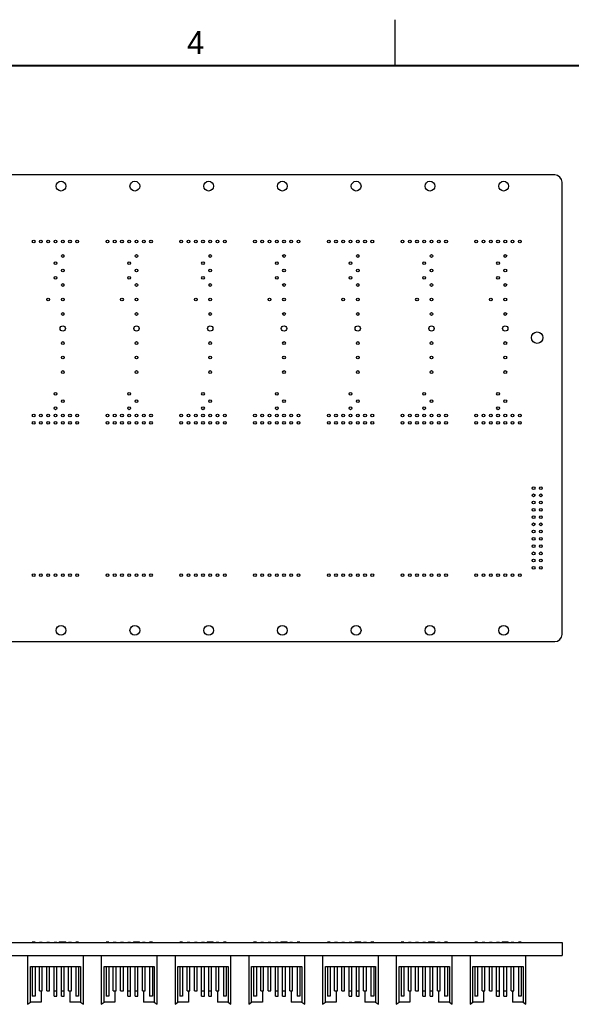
# Model space of a CAD drawing. Header units: inches. Extents: x 0 to 34, y 0 to 22.
# Tile 4 of 13: x 17.2 to 23.2, y 11.3 to 22. Entities that reach past the tile are written whole.
import ezdxf

# ---------------------------------------------------------------- set-up
doc = ezdxf.new("R2010")
doc.units = ezdxf.units.IN
doc.header["$LTSCALE"] = 1.87
doc.header["$MEASUREMENT"] = 0
doc.layers.get('0').update_dxf_attribs({"linetype": 'CONTINUOUS'})
doc.layers.add('0_COMPONENTS', color=7, linetype='CONTINUOUS')
doc.styles.add('TEXTSTYLE_2', font='txt')

msp = doc.modelspace()

# ---------------------------------------------------------------- linework, layer by layer
at = {"color": 2, "linetype": 'CONTINUOUS'}
msp.add_line((21.25, 22), (21.25, 21.5), dxfattribs=at)
at = {"color": 7, "linetype": 'CONTINUOUS', "const_width": 0.02}
msp.add_lwpolyline([(33.5, 21.5), (0.5, 21.5)], dxfattribs=at)
at = {"layer": '0_COMPONENTS', "color": 7, "linetype": 'CONTINUOUS'}
for p, q in [((22.9862, 20.3144), (13.8064, 20.3144)), ((23.0643, 15.3266), (23.0643, 20.2363)), ((13.8064, 15.2484), (22.9862, 15.2484)), ((13.7283, 11.9822), (23.0643, 11.9822)), ((17.3191, 11.9859), (17.3191, 11.9822)), ((17.3491, 11.9859), (17.3191, 11.9859)), ((17.3491, 11.9859), (17.3491, 11.9822)), ((17.3978, 11.9822), (17.3978, 11.9859)), ((17.3978, 11.9859), (17.4278, 11.9859)), ((17.4278, 11.9822), (17.4278, 11.9859)), ((17.4766, 11.9822), (17.4766, 11.9859)), ((17.4766, 11.9859), (17.5066, 11.9859)), ((17.5066, 11.9822), (17.5066, 11.9859)), ((17.5553, 11.9822), (17.5553, 11.9859)), ((17.5553, 11.9859), (17.5853, 11.9859)), ((17.5853, 11.9822), (17.5853, 11.9859)), ((17.62, 11.9902), (17.612, 11.9822)), ((17.62, 11.9902), (17.678, 11.9902)), ((17.634, 11.9822), (17.634, 11.9859)), ((17.634, 11.9859), (17.664, 11.9859)), ((17.664, 11.9822), (17.664, 11.9859)), ((17.6852, 11.9831), (17.678, 11.9902)), ((17.7128, 11.9822), (17.7128, 11.9859)), ((17.7128, 11.9859), (17.7428, 11.9859)), ((17.7428, 11.9822), (17.7428, 11.9859)), ((17.7915, 11.9859), (17.7915, 11.9822)), ((17.8215, 11.9859), (17.7915, 11.9859)), ((17.8215, 11.9859), (17.8215, 11.9822)), ((18.1191, 11.9859), (18.1191, 11.9822)), ((18.1491, 11.9859), (18.1191, 11.9859)), ((18.1491, 11.9859), (18.1491, 11.9822)), ((18.1978, 11.9822), (18.1978, 11.9859)), ((18.1978, 11.9859), (18.2278, 11.9859)), ((18.2278, 11.9822), (18.2278, 11.9859)), ((18.2766, 11.9822), (18.2766, 11.9859)), ((18.2766, 11.9859), (18.3066, 11.9859)), ((18.3066, 11.9822), (18.3066, 11.9859)), ((18.3553, 11.9822), (18.3553, 11.9859)), ((18.3553, 11.9859), (18.3853, 11.9859)), ((18.3853, 11.9822), (18.3853, 11.9859)), ((18.42, 11.9902), (18.412, 11.9822)), ((18.42, 11.9902), (18.478, 11.9902)), ((18.434, 11.9822), (18.434, 11.9859)), ((18.434, 11.9859), (18.464, 11.9859)), ((18.464, 11.9822), (18.464, 11.9859)), ((18.4852, 11.9831), (18.478, 11.9902)), ((18.5128, 11.9859), (18.5428, 11.9859)), ((18.5128, 11.9822), (18.5128, 11.9859)), ((18.5428, 11.9822), (18.5428, 11.9859)), ((18.6215, 11.9859), (18.5915, 11.9859)), ((18.5915, 11.9859), (18.5915, 11.9822)), ((18.6215, 11.9859), (18.6215, 11.9822)), ((18.9491, 11.9859), (18.9191, 11.9859)), ((18.9191, 11.9859), (18.9191, 11.9822)), ((18.9491, 11.9859), (18.9491, 11.9822)), ((18.9978, 11.9859), (19.0278, 11.9859)), ((18.9978, 11.9822), (18.9978, 11.9859)), ((19.0278, 11.9822), (19.0278, 11.9859)), ((19.0766, 11.9859), (19.1066, 11.9859)), ((19.0766, 11.9822), (19.0766, 11.9859)), ((19.1066, 11.9822), (19.1066, 11.9859)), ((19.1553, 11.9859), (19.1853, 11.9859)), ((19.1553, 11.9822), (19.1553, 11.9859)), ((19.1853, 11.9822), (19.1853, 11.9859)), ((19.22, 11.9902), (19.212, 11.9822)), ((19.22, 11.9902), (19.278, 11.9902)), ((19.234, 11.9859), (19.264, 11.9859)), ((19.234, 11.9822), (19.234, 11.9859)), ((19.264, 11.9822), (19.264, 11.9859)), ((19.2852, 11.9831), (19.278, 11.9902)), ((19.3128, 11.9859), (19.3428, 11.9859)), ((19.3128, 11.9822), (19.3128, 11.9859)), ((19.3428, 11.9822), (19.3428, 11.9859)), ((19.4215, 11.9859), (19.3915, 11.9859)), ((19.3915, 11.9859), (19.3915, 11.9822)), ((19.4215, 11.9859), (19.4215, 11.9822)), ((19.7491, 11.9859), (19.7191, 11.9859)), ((19.7191, 11.9859), (19.7191, 11.9822)), ((19.7491, 11.9859), (19.7491, 11.9822)), ((19.7978, 11.9859), (19.8278, 11.9859)), ((19.7978, 11.9822), (19.7978, 11.9859)), ((19.8278, 11.9822), (19.8278, 11.9859)), ((19.8766, 11.9859), (19.9066, 11.9859)), ((19.8766, 11.9822), (19.8766, 11.9859)), ((19.9066, 11.9822), (19.9066, 11.9859)), ((19.9553, 11.9859), (19.9853, 11.9859)), ((19.9553, 11.9822), (19.9553, 11.9859)), ((19.9853, 11.9822), (19.9853, 11.9859)), ((20.02, 11.9902), (20.012, 11.9822)), ((20.02, 11.9902), (20.078, 11.9902)), ((20.034, 11.9859), (20.064, 11.9859)), ((20.034, 11.9822), (20.034, 11.9859)), ((20.064, 11.9822), (20.064, 11.9859)), ((20.0852, 11.9831), (20.078, 11.9902)), ((20.1128, 11.9859), (20.1428, 11.9859)), ((20.1128, 11.9822), (20.1128, 11.9859)), ((20.1428, 11.9822), (20.1428, 11.9859)), ((20.2215, 11.9859), (20.1915, 11.9859)), ((20.1915, 11.9859), (20.1915, 11.9822)), ((20.2215, 11.9859), (20.2215, 11.9822)), ((20.5491, 11.9859), (20.5191, 11.9859)), ((20.5191, 11.9859), (20.5191, 11.9822)), ((20.5491, 11.9859), (20.5491, 11.9822)), ((20.5978, 11.9859), (20.6278, 11.9859)), ((20.5978, 11.9822), (20.5978, 11.9859)), ((20.6278, 11.9822), (20.6278, 11.9859)), ((20.6766, 11.9859), (20.7066, 11.9859)), ((20.6766, 11.9822), (20.6766, 11.9859)), ((20.7066, 11.9822), (20.7066, 11.9859)), ((20.7553, 11.9859), (20.7853, 11.9859)), ((20.7553, 11.9822), (20.7553, 11.9859)), ((20.7853, 11.9822), (20.7853, 11.9859)), ((20.82, 11.9902), (20.812, 11.9822)), ((20.82, 11.9902), (20.878, 11.9902)), ((20.834, 11.9859), (20.864, 11.9859)), ((20.834, 11.9822), (20.834, 11.9859)), ((20.864, 11.9822), (20.864, 11.9859)), ((20.8852, 11.9831), (20.878, 11.9902)), ((20.9128, 11.9859), (20.9428, 11.9859)), ((20.9128, 11.9822), (20.9128, 11.9859)), ((20.9428, 11.9822), (20.9428, 11.9859)), ((21.0215, 11.9859), (20.9915, 11.9859)), ((20.9915, 11.9859), (20.9915, 11.9822)), ((21.0215, 11.9859), (21.0215, 11.9822)), ((21.3491, 11.9859), (21.3191, 11.9859)), ((21.3191, 11.9859), (21.3191, 11.9822)), ((21.3491, 11.9859), (21.3491, 11.9822)), ((21.3978, 11.9859), (21.4278, 11.9859)), ((21.3978, 11.9822), (21.3978, 11.9859)), ((21.4278, 11.9822), (21.4278, 11.9859)), ((21.4766, 11.9859), (21.5066, 11.9859)), ((21.4766, 11.9822), (21.4766, 11.9859)), ((21.5066, 11.9822), (21.5066, 11.9859)), ((21.5553, 11.9859), (21.5853, 11.9859)), ((21.5553, 11.9822), (21.5553, 11.9859)), ((21.5853, 11.9822), (21.5853, 11.9859)), ((21.62, 11.9902), (21.612, 11.9822)), ((21.62, 11.9902), (21.678, 11.9902)), ((21.634, 11.9859), (21.664, 11.9859)), ((21.634, 11.9822), (21.634, 11.9859)), ((21.664, 11.9822), (21.664, 11.9859)), ((21.6852, 11.9831), (21.678, 11.9902)), ((21.7128, 11.9859), (21.7428, 11.9859)), ((21.7128, 11.9822), (21.7128, 11.9859)), ((21.7428, 11.9822), (21.7428, 11.9859)), ((21.8215, 11.9859), (21.7915, 11.9859)), ((21.7915, 11.9859), (21.7915, 11.9822)), ((21.8215, 11.9859), (21.8215, 11.9822)), ((22.1491, 11.9859), (22.1191, 11.9859)), ((22.1191, 11.9859), (22.1191, 11.9822)), ((22.1491, 11.9859), (22.1491, 11.9822)), ((22.1978, 11.9859), (22.2278, 11.9859)), ((22.1978, 11.9822), (22.1978, 11.9859)), ((22.2278, 11.9822), (22.2278, 11.9859)), ((22.2766, 11.9859), (22.3066, 11.9859)), ((22.2766, 11.9822), (22.2766, 11.9859)), ((22.3066, 11.9822), (22.3066, 11.9859)), ((22.3553, 11.9859), (22.3853, 11.9859)), ((22.3553, 11.9822), (22.3553, 11.9859)), ((22.3853, 11.9822), (22.3853, 11.9859)), ((22.42, 11.9902), (22.412, 11.9822)), ((22.42, 11.9902), (22.478, 11.9902)), ((22.434, 11.9859), (22.464, 11.9859)), ((22.434, 11.9822), (22.434, 11.9859)), ((22.464, 11.9822), (22.464, 11.9859)), ((22.4852, 11.9831), (22.478, 11.9902)), ((22.5128, 11.9859), (22.5428, 11.9859)), ((22.5128, 11.9822), (22.5128, 11.9859)), ((22.5428, 11.9822), (22.5428, 11.9859)), ((22.6215, 11.9859), (22.5915, 11.9859)), ((22.5915, 11.9859), (22.5915, 11.9822)), ((22.6215, 11.9859), (22.6215, 11.9822)), ((23.0643, 11.9822), (23.0643, 11.8402)), ((13.7283, 11.8402), (23.0643, 11.8402)), ((17.2671, 11.8402), (17.2671, 11.3104)), ((17.8734, 11.3104), (17.8734, 11.8402)), ((18.0671, 11.8402), (18.0671, 11.3104)), ((18.6734, 11.3104), (18.6734, 11.8402)), ((18.8671, 11.8402), (18.8671, 11.3104)), ((19.4734, 11.3104), (19.4734, 11.8402)), ((19.6671, 11.8402), (19.6671, 11.3104)), ((20.2734, 11.3104), (20.2734, 11.8402)), ((20.4671, 11.8402), (20.4671, 11.3104)), ((21.0734, 11.3104), (21.0734, 11.8402)), ((21.2671, 11.8402), (21.2671, 11.3104)), ((21.8734, 11.3104), (21.8734, 11.8402)), ((22.0671, 11.8402), (22.0671, 11.3104)), ((22.6734, 11.3104), (22.6734, 11.8402)), ((17.2981, 11.3354), (17.2981, 11.7221)), ((17.2981, 11.7221), (17.8424, 11.7221)), ((17.3191, 11.7221), (17.3191, 11.3992)), ((17.3491, 11.7221), (17.3491, 11.3992)), ((17.3978, 11.4583), (17.3978, 11.7221)), ((17.4278, 11.4583), (17.4278, 11.7221)), ((17.4766, 11.4583), (17.4766, 11.7221)), ((17.5066, 11.4583), (17.5066, 11.7221)), ((17.5553, 11.3992), (17.5553, 11.7221)), ((17.5853, 11.3992), (17.5853, 11.7221)), ((17.634, 11.3992), (17.634, 11.7221)), ((17.664, 11.3992), (17.664, 11.7221)), ((17.7128, 11.4583), (17.7128, 11.7221)), ((17.7428, 11.4583), (17.7428, 11.7221)), ((17.7915, 11.7221), (17.7915, 11.3992)), ((17.8215, 11.7221), (17.8215, 11.3992)), ((17.8424, 11.7221), (17.8424, 11.3354)), ((18.0981, 11.3354), (18.0981, 11.7221)), ((18.0981, 11.7221), (18.6424, 11.7221)), ((18.1191, 11.7221), (18.1191, 11.3992)), ((18.1491, 11.7221), (18.1491, 11.3992)), ((18.1978, 11.4583), (18.1978, 11.7221)), ((18.2278, 11.4583), (18.2278, 11.7221)), ((18.2766, 11.4583), (18.2766, 11.7221)), ((18.3066, 11.4583), (18.3066, 11.7221)), ((18.3553, 11.3992), (18.3553, 11.7221)), ((18.3853, 11.3992), (18.3853, 11.7221)), ((18.434, 11.3992), (18.434, 11.7221)), ((18.464, 11.3992), (18.464, 11.7221)), ((18.5128, 11.4583), (18.5128, 11.7221)), ((18.5428, 11.4583), (18.5428, 11.7221)), ((18.5915, 11.7221), (18.5915, 11.3992)), ((18.6215, 11.7221), (18.6215, 11.3992)), ((18.6424, 11.7221), (18.6424, 11.3354)), ((18.8981, 11.7221), (19.4424, 11.7221)), ((18.8981, 11.3354), (18.8981, 11.7221)), ((18.9191, 11.7221), (18.9191, 11.3992)), ((18.9491, 11.7221), (18.9491, 11.3992)), ((18.9978, 11.4583), (18.9978, 11.7221)), ((19.0278, 11.4583), (19.0278, 11.7221)), ((19.0766, 11.4583), (19.0766, 11.7221)), ((19.1066, 11.4583), (19.1066, 11.7221)), ((19.1553, 11.3992), (19.1553, 11.7221)), ((19.1853, 11.3992), (19.1853, 11.7221)), ((19.234, 11.3992), (19.234, 11.7221)), ((19.264, 11.3992), (19.264, 11.7221)), ((19.3128, 11.4583), (19.3128, 11.7221)), ((19.3428, 11.4583), (19.3428, 11.7221)), ((19.3915, 11.7221), (19.3915, 11.3992)), ((19.4215, 11.7221), (19.4215, 11.3992)), ((19.4424, 11.7221), (19.4424, 11.3354)), ((19.6981, 11.7221), (20.2424, 11.7221)), ((19.6981, 11.3354), (19.6981, 11.7221)), ((19.7191, 11.7221), (19.7191, 11.3992)), ((19.7491, 11.7221), (19.7491, 11.3992)), ((19.7978, 11.4583), (19.7978, 11.7221)), ((19.8278, 11.4583), (19.8278, 11.7221)), ((19.8766, 11.4583), (19.8766, 11.7221)), ((19.9066, 11.4583), (19.9066, 11.7221)), ((19.9553, 11.3992), (19.9553, 11.7221)), ((19.9853, 11.3992), (19.9853, 11.7221)), ((20.034, 11.3992), (20.034, 11.7221)), ((20.064, 11.3992), (20.064, 11.7221)), ((20.1128, 11.4583), (20.1128, 11.7221)), ((20.1428, 11.4583), (20.1428, 11.7221)), ((20.1915, 11.7221), (20.1915, 11.3992)), ((20.2215, 11.7221), (20.2215, 11.3992)), ((20.2424, 11.7221), (20.2424, 11.3354)), ((20.4981, 11.7221), (21.0424, 11.7221)), ((20.4981, 11.3354), (20.4981, 11.7221)), ((20.5191, 11.7221), (20.5191, 11.3992)), ((20.5491, 11.7221), (20.5491, 11.3992)), ((20.5978, 11.4583), (20.5978, 11.7221)), ((20.6278, 11.4583), (20.6278, 11.7221)), ((20.6766, 11.4583), (20.6766, 11.7221)), ((20.7066, 11.4583), (20.7066, 11.7221)), ((20.7553, 11.3992), (20.7553, 11.7221)), ((20.7853, 11.3992), (20.7853, 11.7221)), ((20.834, 11.3992), (20.834, 11.7221)), ((20.864, 11.3992), (20.864, 11.7221)), ((20.9128, 11.4583), (20.9128, 11.7221)), ((20.9428, 11.4583), (20.9428, 11.7221)), ((20.9915, 11.7221), (20.9915, 11.3992)), ((21.0215, 11.7221), (21.0215, 11.3992)), ((21.0424, 11.7221), (21.0424, 11.3354)), ((21.2981, 11.7221), (21.8424, 11.7221)), ((21.2981, 11.3354), (21.2981, 11.7221)), ((21.3191, 11.7221), (21.3191, 11.3992)), ((21.3491, 11.7221), (21.3491, 11.3992)), ((21.3978, 11.4583), (21.3978, 11.7221)), ((21.4278, 11.4583), (21.4278, 11.7221)), ((21.4766, 11.4583), (21.4766, 11.7221)), ((21.5066, 11.4583), (21.5066, 11.7221)), ((21.5553, 11.3992), (21.5553, 11.7221)), ((21.5853, 11.3992), (21.5853, 11.7221)), ((21.634, 11.3992), (21.634, 11.7221)), ((21.664, 11.3992), (21.664, 11.7221)), ((21.7128, 11.4583), (21.7128, 11.7221)), ((21.7428, 11.4583), (21.7428, 11.7221)), ((21.7915, 11.7221), (21.7915, 11.3992)), ((21.8215, 11.7221), (21.8215, 11.3992)), ((21.8424, 11.7221), (21.8424, 11.3354)), ((22.0981, 11.7221), (22.6424, 11.7221)), ((22.0981, 11.3354), (22.0981, 11.7221)), ((22.1191, 11.7221), (22.1191, 11.3992)), ((22.1491, 11.7221), (22.1491, 11.3992)), ((22.1978, 11.4583), (22.1978, 11.7221)), ((22.2278, 11.4583), (22.2278, 11.7221)), ((22.2766, 11.4583), (22.2766, 11.7221)), ((22.3066, 11.4583), (22.3066, 11.7221)), ((22.3553, 11.3992), (22.3553, 11.7221)), ((22.3853, 11.3992), (22.3853, 11.7221)), ((22.434, 11.3992), (22.434, 11.7221)), ((22.464, 11.3992), (22.464, 11.7221)), ((22.5128, 11.4583), (22.5128, 11.7221)), ((22.5428, 11.4583), (22.5428, 11.7221)), ((22.5915, 11.7221), (22.5915, 11.3992)), ((22.6215, 11.7221), (22.6215, 11.3992)), ((22.6424, 11.7221), (22.6424, 11.3354)), ((17.3978, 11.4583), (17.4278, 11.4583)), ((17.4141, 11.4583), (17.4141, 11.3354)), ((17.4766, 11.4583), (17.5066, 11.4583)), ((17.5553, 11.4583), (17.5853, 11.4583)), ((17.634, 11.4583), (17.664, 11.4583)), ((17.7128, 11.4583), (17.7428, 11.4583)), ((17.7264, 11.4583), (17.7264, 11.3354)), ((18.1978, 11.4583), (18.2278, 11.4583)), ((18.2141, 11.4583), (18.2141, 11.3354)), ((18.2766, 11.4583), (18.3066, 11.4583)), ((18.3553, 11.4583), (18.3853, 11.4583)), ((18.434, 11.4583), (18.464, 11.4583)), ((18.5128, 11.4583), (18.5428, 11.4583)), ((18.5264, 11.4583), (18.5264, 11.3354)), ((18.9978, 11.4583), (19.0278, 11.4583)), ((19.0141, 11.4583), (19.0141, 11.3354)), ((19.0766, 11.4583), (19.1066, 11.4583)), ((19.1553, 11.4583), (19.1853, 11.4583)), ((19.234, 11.4583), (19.264, 11.4583)), ((19.3128, 11.4583), (19.3428, 11.4583)), ((19.3264, 11.4583), (19.3264, 11.3354)), ((19.7978, 11.4583), (19.8278, 11.4583)), ((19.8141, 11.4583), (19.8141, 11.3354)), ((19.8766, 11.4583), (19.9066, 11.4583)), ((19.9553, 11.4583), (19.9853, 11.4583)), ((20.034, 11.4583), (20.064, 11.4583)), ((20.1128, 11.4583), (20.1428, 11.4583)), ((20.1264, 11.4583), (20.1264, 11.3354)), ((20.5978, 11.4583), (20.6278, 11.4583)), ((20.6141, 11.4583), (20.6141, 11.3354)), ((20.6766, 11.4583), (20.7066, 11.4583)), ((20.7553, 11.4583), (20.7853, 11.4583)), ((20.834, 11.4583), (20.864, 11.4583)), ((20.9128, 11.4583), (20.9428, 11.4583)), ((20.9264, 11.4583), (20.9264, 11.3354)), ((21.3978, 11.4583), (21.4278, 11.4583)), ((21.4141, 11.4583), (21.4141, 11.3354)), ((21.4766, 11.4583), (21.5066, 11.4583)), ((21.5553, 11.4583), (21.5853, 11.4583)), ((21.634, 11.4583), (21.664, 11.4583)), ((21.7128, 11.4583), (21.7428, 11.4583)), ((21.7264, 11.4583), (21.7264, 11.3354)), ((22.1978, 11.4583), (22.2278, 11.4583)), ((22.2141, 11.4583), (22.2141, 11.3354)), ((22.2766, 11.4583), (22.3066, 11.4583)), ((22.3553, 11.4583), (22.3853, 11.4583)), ((22.434, 11.4583), (22.464, 11.4583)), ((22.5128, 11.4583), (22.5428, 11.4583)), ((22.5264, 11.4583), (22.5264, 11.3354)), ((17.2671, 11.3104), (17.2981, 11.3354)), ((17.4141, 11.3354), (17.2981, 11.3354)), ((17.3491, 11.3992), (17.3191, 11.3992)), ((17.5553, 11.3992), (17.5853, 11.3992)), ((17.634, 11.3992), (17.664, 11.3992)), ((17.8424, 11.3354), (17.7264, 11.3354)), ((17.8215, 11.3992), (17.7915, 11.3992)), ((17.8424, 11.3354), (17.8734, 11.3104)), ((18.0671, 11.3104), (18.0981, 11.3354)), ((18.2141, 11.3354), (18.0981, 11.3354)), ((18.1491, 11.3992), (18.1191, 11.3992)), ((18.3553, 11.3992), (18.3853, 11.3992)), ((18.434, 11.3992), (18.464, 11.3992)), ((18.6424, 11.3354), (18.5264, 11.3354)), ((18.6215, 11.3992), (18.5915, 11.3992)), ((18.6424, 11.3354), (18.6734, 11.3104)), ((18.8671, 11.3104), (18.8981, 11.3354)), ((19.0141, 11.3354), (18.8981, 11.3354)), ((18.9491, 11.3992), (18.9191, 11.3992)), ((19.1553, 11.3992), (19.1853, 11.3992)), ((19.234, 11.3992), (19.264, 11.3992)), ((19.4424, 11.3354), (19.3264, 11.3354)), ((19.4215, 11.3992), (19.3915, 11.3992)), ((19.4424, 11.3354), (19.4734, 11.3104)), ((19.6671, 11.3104), (19.6981, 11.3354)), ((19.8141, 11.3354), (19.6981, 11.3354)), ((19.7491, 11.3992), (19.7191, 11.3992)), ((19.9553, 11.3992), (19.9853, 11.3992)), ((20.034, 11.3992), (20.064, 11.3992)), ((20.2424, 11.3354), (20.1264, 11.3354)), ((20.2215, 11.3992), (20.1915, 11.3992)), ((20.2424, 11.3354), (20.2734, 11.3104)), ((20.4671, 11.3104), (20.4981, 11.3354)), ((20.6141, 11.3354), (20.4981, 11.3354)), ((20.5491, 11.3992), (20.5191, 11.3992)), ((20.7553, 11.3992), (20.7853, 11.3992)), ((20.834, 11.3992), (20.864, 11.3992)), ((21.0424, 11.3354), (20.9264, 11.3354)), ((21.0215, 11.3992), (20.9915, 11.3992)), ((21.0424, 11.3354), (21.0734, 11.3104)), ((21.2671, 11.3104), (21.2981, 11.3354)), ((21.4141, 11.3354), (21.2981, 11.3354)), ((21.3491, 11.3992), (21.3191, 11.3992)), ((21.5553, 11.3992), (21.5853, 11.3992)), ((21.634, 11.3992), (21.664, 11.3992)), ((21.8424, 11.3354), (21.7264, 11.3354)), ((21.8215, 11.3992), (21.7915, 11.3992)), ((21.8424, 11.3354), (21.8734, 11.3104)), ((22.0671, 11.3104), (22.0981, 11.3354)), ((22.2141, 11.3354), (22.0981, 11.3354)), ((22.1491, 11.3992), (22.1191, 11.3992)), ((22.3553, 11.3992), (22.3853, 11.3992)), ((22.434, 11.3992), (22.464, 11.3992)), ((22.6424, 11.3354), (22.5264, 11.3354)), ((22.6215, 11.3992), (22.5915, 11.3992)), ((22.6424, 11.3354), (22.6734, 11.3104))]:
    msp.add_line(p, q, dxfattribs=at)
for centre, radius in [((17.6313, 20.1929), 0.053), ((18.4313, 20.1929), 0.053), ((19.2313, 20.1929), 0.053), ((20.0313, 20.1929), 0.053), ((20.8313, 20.1929), 0.053), ((21.6313, 20.1929), 0.053), ((22.4313, 20.1929), 0.053), ((17.3341, 19.592), 0.015), ((17.4128, 19.592), 0.015), ((17.4916, 19.592), 0.015), ((17.5703, 19.592), 0.015), ((17.649, 19.592), 0.015), ((17.7278, 19.592), 0.015), ((17.8065, 19.592), 0.015), ((18.1341, 19.592), 0.015), ((18.2128, 19.592), 0.015), ((18.2916, 19.592), 0.015), ((18.3703, 19.592), 0.015), ((18.449, 19.592), 0.015), ((18.5278, 19.592), 0.015), ((18.6065, 19.592), 0.015), ((18.9341, 19.592), 0.015), ((19.0128, 19.592), 0.015), ((19.0916, 19.592), 0.015), ((19.1703, 19.592), 0.015), ((19.249, 19.592), 0.015), ((19.3278, 19.592), 0.015), ((19.4065, 19.592), 0.015), ((19.7341, 19.592), 0.015), ((19.8128, 19.592), 0.015), ((19.8916, 19.592), 0.015), ((19.9703, 19.592), 0.015), ((20.049, 19.592), 0.015), ((20.1278, 19.592), 0.015), ((20.2065, 19.592), 0.015), ((20.5341, 19.592), 0.015), ((20.6128, 19.592), 0.015), ((20.6916, 19.592), 0.015), ((20.7703, 19.592), 0.015), ((20.849, 19.592), 0.015), ((20.9278, 19.592), 0.015), ((21.0065, 19.592), 0.015), ((21.3341, 19.592), 0.015), ((21.4128, 19.592), 0.015), ((21.4916, 19.592), 0.015), ((21.5703, 19.592), 0.015), ((21.649, 19.592), 0.015), ((21.7278, 19.592), 0.015), ((21.8065, 19.592), 0.015), ((22.1341, 19.592), 0.015), ((22.2128, 19.592), 0.015), ((22.2916, 19.592), 0.015), ((22.3703, 19.592), 0.015), ((22.449, 19.592), 0.015), ((22.5278, 19.592), 0.015), ((22.6065, 19.592), 0.015), ((17.5703, 19.3558), 0.015), ((17.649, 19.4345), 0.015), ((18.3703, 19.3558), 0.015), ((18.449, 19.4345), 0.015), ((19.1703, 19.3558), 0.015), ((19.249, 19.4345), 0.015), ((19.9703, 19.3558), 0.015), ((20.049, 19.4345), 0.015), ((20.7703, 19.3558), 0.015), ((20.849, 19.4345), 0.015), ((21.5703, 19.3558), 0.015), ((21.649, 19.4345), 0.015), ((22.3703, 19.3558), 0.015), ((22.449, 19.4345), 0.015), ((17.649, 19.277), 0.015), ((18.449, 19.277), 0.015), ((19.249, 19.277), 0.015), ((20.049, 19.277), 0.015), ((20.849, 19.277), 0.015), ((21.649, 19.277), 0.015), ((22.449, 19.277), 0.015), ((17.5703, 19.1983), 0.015), ((17.649, 19.1196), 0.015), ((18.3703, 19.1983), 0.015), ((18.449, 19.1196), 0.015), ((19.1703, 19.1983), 0.015), ((19.249, 19.1196), 0.015), ((19.9703, 19.1983), 0.015), ((20.049, 19.1196), 0.015), ((20.7703, 19.1983), 0.015), ((20.849, 19.1196), 0.015), ((21.5703, 19.1983), 0.015), ((21.649, 19.1196), 0.015), ((22.3703, 19.1983), 0.015), ((22.449, 19.1196), 0.015), ((17.4916, 18.9621), 0.015), ((17.649, 18.9621), 0.015), ((18.2916, 18.9621), 0.015), ((18.449, 18.9621), 0.015), ((19.0916, 18.9621), 0.015), ((19.249, 18.9621), 0.015), ((19.8916, 18.9621), 0.015), ((20.049, 18.9621), 0.015), ((20.6916, 18.9621), 0.015), ((20.849, 18.9621), 0.015), ((21.4916, 18.9621), 0.015), ((21.649, 18.9621), 0.015), ((22.2916, 18.9621), 0.015), ((22.449, 18.9621), 0.015), ((17.649, 18.8046), 0.015), ((18.449, 18.8046), 0.015), ((19.249, 18.8046), 0.015), ((20.049, 18.8046), 0.015), ((20.849, 18.8046), 0.015), ((21.649, 18.8046), 0.015), ((22.449, 18.8046), 0.015), ((17.649, 18.6471), 0.029), ((18.449, 18.6471), 0.029), ((19.249, 18.6471), 0.029), ((20.049, 18.6471), 0.029), ((20.849, 18.6471), 0.029), ((21.649, 18.6471), 0.029), ((22.449, 18.6471), 0.029), ((22.7955, 18.5479), 0.0625), ((17.649, 18.4896), 0.015), ((18.449, 18.4896), 0.015), ((19.249, 18.4896), 0.015), ((20.049, 18.4896), 0.015), ((20.849, 18.4896), 0.015), ((21.649, 18.4896), 0.015), ((22.449, 18.4896), 0.015), ((17.649, 18.3322), 0.015), ((18.449, 18.3322), 0.015), ((19.249, 18.3322), 0.015), ((20.049, 18.3322), 0.015), ((20.849, 18.3322), 0.015), ((21.649, 18.3322), 0.015), ((22.449, 18.3322), 0.015), ((17.649, 18.1747), 0.015), ((18.449, 18.1747), 0.015), ((19.249, 18.1747), 0.015), ((20.049, 18.1747), 0.015), ((20.849, 18.1747), 0.015), ((21.649, 18.1747), 0.015), ((22.449, 18.1747), 0.015), ((17.5703, 17.9385), 0.015), ((17.649, 17.8597), 0.015), ((18.3703, 17.9385), 0.015), ((18.449, 17.8597), 0.015), ((19.1703, 17.9385), 0.015), ((19.249, 17.8597), 0.015), ((19.9703, 17.9385), 0.015), ((20.049, 17.8597), 0.015), ((20.7703, 17.9385), 0.015), ((20.849, 17.8597), 0.015), ((21.5703, 17.9385), 0.015), ((21.649, 17.8597), 0.015), ((22.3703, 17.9385), 0.015), ((22.449, 17.8597), 0.015), ((17.5703, 17.781), 0.015), ((18.3703, 17.781), 0.015), ((19.1703, 17.781), 0.015), ((19.9703, 17.781), 0.015), ((20.7703, 17.781), 0.015), ((21.5703, 17.781), 0.015), ((22.3703, 17.781), 0.015), ((17.3341, 17.7022), 0.015), ((17.3341, 17.6235), 0.015), ((17.4128, 17.7022), 0.015), ((17.4128, 17.6235), 0.015), ((17.4916, 17.7022), 0.015), ((17.4916, 17.6235), 0.015), ((17.5703, 17.7022), 0.015), ((17.5703, 17.6235), 0.015), ((17.649, 17.7022), 0.015), ((17.649, 17.6235), 0.015), ((17.7278, 17.7022), 0.015), ((17.7278, 17.6235), 0.015), ((17.8065, 17.7022), 0.015), ((17.8065, 17.6235), 0.015), ((18.1341, 17.7022), 0.015), ((18.1341, 17.6235), 0.015), ((18.2128, 17.7022), 0.015), ((18.2128, 17.6235), 0.015), ((18.2916, 17.7022), 0.015), ((18.2916, 17.6235), 0.015), ((18.3703, 17.7022), 0.015), ((18.3703, 17.6235), 0.015), ((18.449, 17.7022), 0.015), ((18.449, 17.6235), 0.015), ((18.5278, 17.7022), 0.015), ((18.5278, 17.6235), 0.015), ((18.6065, 17.7022), 0.015), ((18.6065, 17.6235), 0.015), ((18.9341, 17.7022), 0.015), ((18.9341, 17.6235), 0.015), ((19.0128, 17.7022), 0.015), ((19.0128, 17.6235), 0.015), ((19.0916, 17.7022), 0.015), ((19.0916, 17.6235), 0.015), ((19.1703, 17.7022), 0.015), ((19.1703, 17.6235), 0.015), ((19.249, 17.7022), 0.015), ((19.249, 17.6235), 0.015), ((19.3278, 17.7022), 0.015), ((19.3278, 17.6235), 0.015), ((19.4065, 17.7022), 0.015), ((19.4065, 17.6235), 0.015), ((19.7341, 17.7022), 0.015), ((19.7341, 17.6235), 0.015), ((19.8128, 17.7022), 0.015), ((19.8128, 17.6235), 0.015), ((19.8916, 17.7022), 0.015), ((19.8916, 17.6235), 0.015), ((19.9703, 17.7022), 0.015), ((19.9703, 17.6235), 0.015), ((20.049, 17.7022), 0.015), ((20.049, 17.6235), 0.015), ((20.1278, 17.7022), 0.015), ((20.1278, 17.6235), 0.015), ((20.2065, 17.7022), 0.015), ((20.2065, 17.6235), 0.015), ((20.5341, 17.7022), 0.015), ((20.5341, 17.6235), 0.015), ((20.6128, 17.7022), 0.015), ((20.6128, 17.6235), 0.015), ((20.6916, 17.7022), 0.015), ((20.6916, 17.6235), 0.015), ((20.7703, 17.7022), 0.015), ((20.7703, 17.6235), 0.015), ((20.849, 17.7022), 0.015), ((20.849, 17.6235), 0.015), ((20.9278, 17.7022), 0.015), ((20.9278, 17.6235), 0.015), ((21.0065, 17.7022), 0.015), ((21.0065, 17.6235), 0.015), ((21.3341, 17.7022), 0.015), ((21.3341, 17.6235), 0.015), ((21.4128, 17.7022), 0.015), ((21.4128, 17.6235), 0.015), ((21.4916, 17.7022), 0.015), ((21.4916, 17.6235), 0.015), ((21.5703, 17.7022), 0.015), ((21.5703, 17.6235), 0.015), ((21.649, 17.7022), 0.015), ((21.649, 17.6235), 0.015), ((21.7278, 17.7022), 0.015), ((21.7278, 17.6235), 0.015), ((21.8065, 17.7022), 0.015), ((21.8065, 17.6235), 0.015), ((22.1341, 17.7022), 0.015), ((22.1341, 17.6235), 0.015), ((22.2128, 17.7022), 0.015), ((22.2128, 17.6235), 0.015), ((22.2916, 17.7022), 0.015), ((22.2916, 17.6235), 0.015), ((22.3703, 17.7022), 0.015), ((22.3703, 17.6235), 0.015), ((22.449, 17.7022), 0.015), ((22.449, 17.6235), 0.015), ((22.5278, 17.7022), 0.015), ((22.5278, 17.6235), 0.015), ((22.6065, 17.7022), 0.015), ((22.6065, 17.6235), 0.015), ((22.7565, 16.9148), 0.015), ((22.8352, 16.9148), 0.015), ((22.7565, 16.836), 0.015), ((22.8352, 16.836), 0.015), ((22.7565, 16.7573), 0.015), ((22.7565, 16.6786), 0.015), ((22.8352, 16.7573), 0.015), ((22.8352, 16.6786), 0.015), ((22.7565, 16.5998), 0.015), ((22.8352, 16.5998), 0.015), ((22.7565, 16.5211), 0.015), ((22.8352, 16.5211), 0.015), ((22.7565, 16.4423), 0.015), ((22.7565, 16.3636), 0.015), ((22.8352, 16.4423), 0.015), ((22.8352, 16.3636), 0.015), ((22.7565, 16.2849), 0.015), ((22.8352, 16.2849), 0.015), ((22.7565, 16.2061), 0.015), ((22.7565, 16.1274), 0.015), ((22.8352, 16.2061), 0.015), ((22.8352, 16.1274), 0.015), ((22.7565, 16.0486), 0.015), ((22.8352, 16.0486), 0.015), ((17.3341, 15.9699), 0.015), ((17.4128, 15.9699), 0.015), ((17.4916, 15.9699), 0.015), ((17.5703, 15.9699), 0.015), ((17.649, 15.9699), 0.015), ((17.7278, 15.9699), 0.015), ((17.8065, 15.9699), 0.015), ((18.1341, 15.9699), 0.015), ((18.2128, 15.9699), 0.015), ((18.2916, 15.9699), 0.015), ((18.3703, 15.9699), 0.015), ((18.449, 15.9699), 0.015), ((18.5278, 15.9699), 0.015), ((18.6065, 15.9699), 0.015), ((18.9341, 15.9699), 0.015), ((19.0128, 15.9699), 0.015), ((19.0916, 15.9699), 0.015), ((19.1703, 15.9699), 0.015), ((19.249, 15.9699), 0.015), ((19.3278, 15.9699), 0.015), ((19.4065, 15.9699), 0.015), ((19.7341, 15.9699), 0.015), ((19.8128, 15.9699), 0.015), ((19.8916, 15.9699), 0.015), ((19.9703, 15.9699), 0.015), ((20.049, 15.9699), 0.015), ((20.1278, 15.9699), 0.015), ((20.2065, 15.9699), 0.015), ((20.5341, 15.9699), 0.015), ((20.6128, 15.9699), 0.015), ((20.6916, 15.9699), 0.015), ((20.7703, 15.9699), 0.015), ((20.849, 15.9699), 0.015), ((20.9278, 15.9699), 0.015), ((21.0065, 15.9699), 0.015), ((21.3341, 15.9699), 0.015), ((21.4128, 15.9699), 0.015), ((21.4916, 15.9699), 0.015), ((21.5703, 15.9699), 0.015), ((21.649, 15.9699), 0.015), ((21.7278, 15.9699), 0.015), ((21.8065, 15.9699), 0.015), ((22.1341, 15.9699), 0.015), ((22.2128, 15.9699), 0.015), ((22.2916, 15.9699), 0.015), ((22.3703, 15.9699), 0.015), ((22.449, 15.9699), 0.015), ((22.5278, 15.9699), 0.015), ((22.6065, 15.9699), 0.015), ((17.6313, 15.3699), 0.053), ((18.4313, 15.3699), 0.053), ((19.2313, 15.3699), 0.053), ((20.0313, 15.3699), 0.053), ((20.8313, 15.3699), 0.053), ((21.6313, 15.3699), 0.053), ((22.4313, 15.3699), 0.053)]:
    msp.add_circle(centre, radius, dxfattribs=at)
for centre, radius, start, end in [((22.9862, 20.2363), 0.0781, 0, 90), ((17.8063, 19.592), 0.015, 204.7289, 218.96269), ((18.6063, 19.592), 0.015, 204.7289, 218.96269), ((19.4063, 19.592), 0.015, 204.7289, 218.96269), ((20.2063, 19.592), 0.015, 204.7289, 218.96269), ((21.0063, 19.592), 0.015, 204.7289, 218.96269), ((21.8063, 19.592), 0.015, 204.7289, 218.96269), ((22.6063, 19.592), 0.015, 204.7289, 218.96269), ((17.8063, 17.6235), 0.015, 141.11303, 218.95823), ((18.6063, 17.6235), 0.015, 141.11303, 218.95823), ((19.4063, 17.6235), 0.015, 141.11303, 218.95823), ((20.2063, 17.6235), 0.015, 141.11303, 218.95823), ((21.0063, 17.6235), 0.015, 141.11303, 218.95823), ((21.8063, 17.6235), 0.015, 141.11303, 218.95823), ((22.6063, 17.6235), 0.015, 141.11303, 218.95823), ((22.9862, 15.3266), 0.0781, 270, 360)]:
    msp.add_arc(centre, radius, start, end, dxfattribs=at)

# ---------------------------------------------------------------- texts
at = {"color": 2, "linetype": 'CONTINUOUS', "insert": (18.9977, 21.8777), "char_height": 0.25, "width": 0.25, "attachment_point": 1, "line_spacing_factor": 0.9, "style": 'TEXTSTYLE_2'}
msp.add_mtext('4', dxfattribs=at)

doc.saveas('drawing.dxf')
